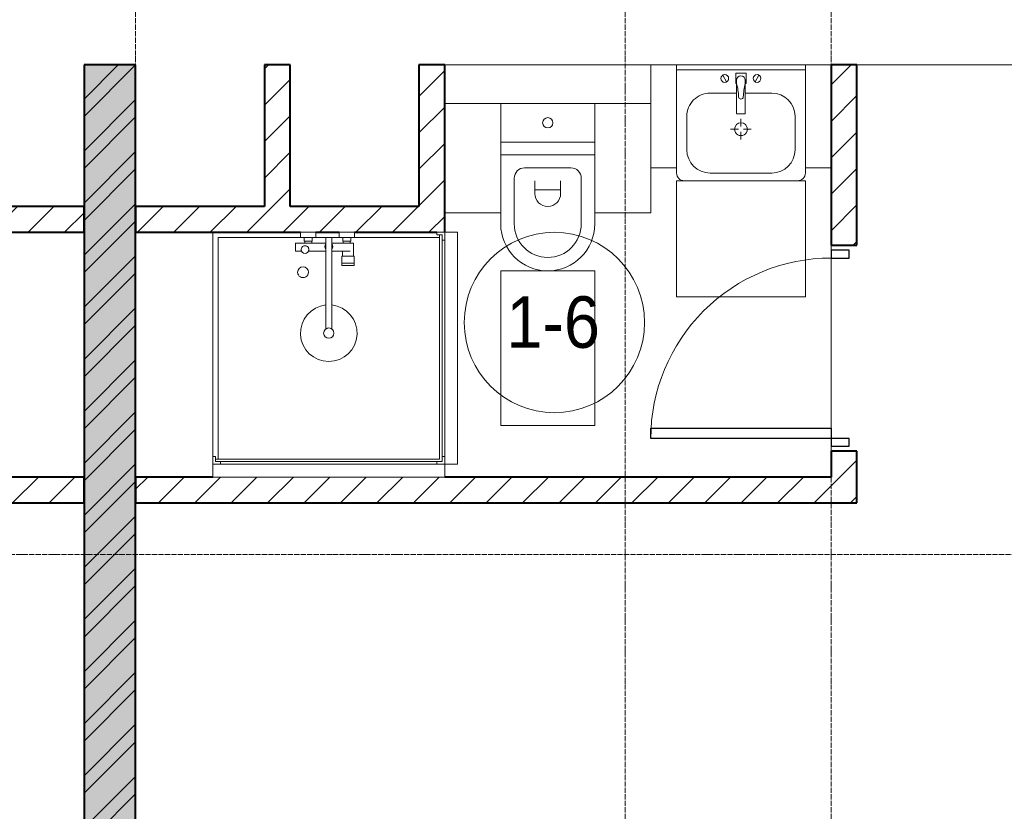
# Model space of a CAD drawing. Header units: millimetres. Extents: x 5617 to 101473, y 7718 to 212653.
# Tile 39 of 66: x 46180 to 50003, y 17803 to 20875. Entities that reach past the tile are written whole.
import ezdxf

# ---------------------------------------------------------------- set-up
doc = ezdxf.new("R2010")
doc.units = ezdxf.units.MM
doc.linetypes.add('ADSK_Линия сетки', pattern=[25, 20, -2.5, 0, -2.5])
doc.linetypes.add('Линия сетки', pattern=[25, 20, -2.5, 0, -2.5])
for name, color, linetype, lineweight in [('Двери', 7, 'Continuous', 18), ('Марки помещений', 7, 'Continuous', 20), ('Мебель', 7, 'Continuous', 18), ('Оси', 7, 'Continuous', 9), ('Перекрытия', 7, 'Continuous', 18), ('Сантехнические приборы', 7, 'Continuous', 18), ('Стены разрез', 7, 'Continuous', 40)]:
    doc.layers.add(name, color=color, linetype=linetype, lineweight=lineweight)
doc.styles.add('Arial_3', font='arial.ttf', dxfattribs={"width": 0.9, "height": 200})
pattern_1 = [(45, (0, 0), (-70.71068, 70.71068), [])]

# ---------------------------------------------------------------- blocks, each defined once
blk = doc.blocks.new('MR_Душевой поддон - Санузел с душем_900х900-2638749-МКСС_К4_L19_64_800_')
at = {"layer": 'Сантехнические приборы', "color": 253, "true_color": 0xaaaaaa}
for p, q in [((-90, 870), (-90, 890)), ((-90, 890), (-70, 890)), ((790, 890), (-90, 890)), ((-90, 890), (-90, 10)), ((-80, 10), (-80, 880)), ((-80, 880), (790, 880)), ((-70, 890), (-70, 900)), ((770, 900), (770, 890)), ((770, 890), (790, 890)), ((780, 880), (780, 20)), ((790, 890), (790, 870)), ((790, 880), (790, 890)), ((800, 870), (800, 900)), ((-100, 870), (-90, 870)), ((790, 870), (800, 870)), ((800, 870), (800, 0)), ((338.7, 20), (338.7, 375.1)), ((361.3, 375.1), (361.3, 20)), ((251.9, 129.1), (298.9, 129.1)), ((251.9, 120), (251.9, 129.1)), ((251.9, 120), (298.9, 120)), ((251.9, 92.5), (251.9, 120)), ((298.9, 120), (251.9, 120)), ((298.9, 129.1), (298.9, 120)), ((298.9, 120), (298.9, 92.5)), ((298.9, 92.5), (251.9, 92.5)), ((253.8, 92.5), (296.6, 92.5)), ((253.8, 42), (253.8, 92.5)), ((296.6, 92.5), (296.6, 73.7)), ((266.7, 42), (253.8, 42)), ((266.7, 73.7), (338.7, 73.7)), ((338.7, 42), (266.7, 42)), ((266.7, 42), (293.6, 42)), ((266.7, 34), (266.7, 42)), ((293.6, 42), (293.6, 34)), ((361.3, 73.7), (428.7, 73.7)), ((479.1, 42), (361.3, 42)), ((416.4, 34), (416.4, 42)), ((416.4, 42), (443.3, 42)), ((443.3, 42), (443.3, 34)), ((455.7, 73.7), (479.1, 73.7)), ((479.1, 73.7), (479.1, 42)), ((-90, 30), (-100, 30)), ((-90, 10), (-90, 30)), ((-70, 10), (-90, 10)), ((-90, 10), (-80, 10)), ((250.2, 20), (-80, 20)), ((-70, 0), (-70, 10)), ((250.2, 20), (310, 20)), ((250.2, 0), (250.2, 20)), ((264, 34), (296, 34)), ((264, 20), (264, 34)), ((296, 20), (264, 20)), ((293.6, 34), (266.7, 34)), ((296, 34), (296, 20)), ((338.7, 20), (310, 20)), ((310, 20), (310, 0)), ((361.3, 20), (338.7, 20)), ((400, 20), (361.3, 20)), ((400, 0), (400, 20)), ((400, 20), (459.8, 20)), ((414, 20), (414, 34)), ((414, 34), (446, 34)), ((446, 20), (414, 20)), ((443.3, 34), (416.4, 34)), ((446, 34), (446, 20)), ((780, 20), (459.8, 20)), ((459.8, 20), (459.8, 0)), ((-100, 0), (-70, 0)), ((310, 0), (250.2, 0)), ((459.8, 0), (400, 0))]:
    blk.add_line(p, q, dxfattribs=at)
for centre, radius, start, end in [((350, 391.5), 110, 275.916, 264.084), ((350, 391.5), 20, 0, 180), ((350, 391.5), 20, 180, 0), ((350, 391.5), 20, 235.4667, 304.5333), ((450, 155.2), 20.9, 360, 180), ((450, 155.2), 20.9, 180, 360), ((442.2, 67.2), 15, 0, 180), ((350, 56.1), 15.5, 137.0093, 222.9907), ((350, 56.1), 15.5, 317.0093, 42.9907), ((442.2, 67.2), 15, 154.0483, 25.9517), ((442.2, 67.2), 15, 180, 0)]:
    blk.add_arc(centre, radius, start, end, dxfattribs=at)
blk = doc.blocks.new('MR_Зона обслуживания - MR_Зона обслуживания-2638751-МКСС_К4_L19_64_800_')
at = {"layer": 'Мебель', "lineweight": 9}
for p, q in [((450, 50), (-450, 50)), ((-450, 50), (-450, 0)), ((450, 0), (450, 50)), ((-450, 0), (450, 0))]:
    blk.add_line(p, q, dxfattribs=at)
blk = doc.blocks.new('MR_Унитаз напольный - Санузел с ванной-V10-МКСС_К4_L19_64_800_')
at = {"layer": 'Сантехнические приборы', "color": 253, "true_color": 0xaaaaaa}
for p, q in [((-182.5, 200), (-182.5, 50)), ((182.5, 200), (-182.5, 200)), ((182.5, 50), (182.5, 200)), ((-182.5, 50), (182.5, 50)), ((182.5, 50), (-182.5, 50)), ((-182.5, 50), (-182.5, 0)), ((182.5, 0), (182.5, 50)), ((-182.5, 0), (182.5, 0)), ((182.5, 0), (-182.5, 0)), ((-182.5, 0), (-182.5, -267.5)), ((182.5, -267.5), (182.5, 0)), ((-90, -50), (90, -50)), ((-130, -267.5), (-130, -90)), ((-50, -150), (-50, -100)), ((50, -100), (50, -150)), ((130, -90), (130, -267.5)), ((-50, -135), (50, -135))]:
    blk.add_line(p, q, dxfattribs=at)
for centre, radius, start, end in [((0, 125), 20, 0, 180), ((0, 125), 20, 180, 0), ((-90, -90), 40, 90, 180), ((90, -90), 40, 360, 90), ((0, -150), 50, 180, 0), ((0, -267.5), 182.5, 180, 360), ((0, -267.5), 130, 180, 0)]:
    blk.add_arc(centre, radius, start, end, dxfattribs=at)
blk = doc.blocks.new('MR_Зона обслуживания - MR_Зона обслуживания-V11-МКСС_К4_L19_64_800_')
at = {"layer": 'Мебель', "lineweight": 9}
for p, q in [((182.5, 0), (-182.5, 0)), ((-182.5, 0), (-182.5, -600)), ((182.5, -600), (182.5, 0)), ((-182.5, -600), (182.5, -600))]:
    blk.add_line(p, q, dxfattribs=at)
blk = doc.blocks.new('MR_Зона обслуживания - MR_Зона обслуживания-V25-МКСС_К4_L19_64_800_')
at = {"layer": 'Мебель', "lineweight": 9}
for p, q in [((108.75, 0), (-108.75, 0)), ((108.75, -425), (108.75, -250)), ((-108.75, -425), (108.75, -425))]:
    blk.add_line(p, q, dxfattribs=at)
blk = doc.blocks.new('MR_Зона обслуживания - MR_Зона обслуживания-V26-МКСС_К4_L19_64_800_')
at = {"layer": 'Мебель', "lineweight": 9}
for p, q in [((108.75, 0), (-108.75, 0)), ((-108.75, -425), (108.75, -425))]:
    blk.add_line(p, q, dxfattribs=at)
blk = doc.blocks.new('MR_Тумба-Умывальник с зеркалом - Тумба-умывальник_500-2638752-МКСС_К4_L19_64_800_')
at = {"layer": 'Сантехнические приборы', "color": 253, "true_color": 0xaaaaaa}
for p, q in [((-250, 400), (-250, 420)), ((-120, 420), (120, 420)), ((250, 420), (250, 400)), ((-210, 200), (-210, 330)), ((210, 330), (210, 200)), ((0, 290), (0, 260)), ((-10, 250), (-40, 250)), ((0, 210), (0, 240)), ((40, 250), (10, 250)), ((-17, 73.1), (-17, 187.9)), ((-14, 190.9), (14, 190.9)), ((17, 187.9), (17, 73.1)), ((-17, 110), (-120, 110)), ((120, 110), (17, 110)), ((-69.7, 39.8), (-55.6, 66.3)), ((-20, 73.1), (-17, 73.1)), ((-20, 33.1), (-20, 73.1)), ((-17, 60), (-17, 73.1)), ((17, 73.1), (17, 60)), ((17, 73.1), (20, 73.1)), ((20, 73.1), (20, 33.1)), ((69.7, 39.8), (55.6, 66.3)), ((-250, 20), (250, 20)), ((250, 0), (-250, 0)), ((20, 33.1), (-20, 33.1))]:
    blk.add_line(p, q, dxfattribs=at)
for centre, radius, start, end in [((-220, 420), 30, 90, 180), ((220, 420), 30, 0, 90), ((-120, 330), 90, 90, 180), ((120, 330), 90, 0, 90), ((0, 250), 25, 360, 180), ((0, 250), 25, 180, 360), ((-120, 200), 90, 180, 270), ((120, 200), 90, 270, 0), ((-14, 187.9), 3, 90, 180), ((-14, 187.9), 3, 105, 165), ((14, 187.9), 3, 0, 90), ((14, 187.9), 3, 15, 75), ((-217.6, 129.9), 208.5, 344.1823, 358.4054), ((0, 124.1), 9.19, 0, 180), ((217.6, 129.9), 208.5, 181.5946, 195.8177), ((-62.7, 53.1), 15, 0, 180), ((-62.7, 53.1), 15, 180, 0), ((0, 60), 17, 180, 0), ((62.7, 53.1), 15, 0, 180), ((62.7, 53.1), 15, 180, 0)]:
    blk.add_arc(centre, radius, start, end, dxfattribs=at)
blk = doc.blocks.new('MR_Зона обслуживания - MR_Зона обслуживания-2638754-МКСС_К4_L19_64_800_')
at = {"layer": 'Мебель', "lineweight": 9}
for p, q in [((250, 450), (-250, 450)), ((-250, 450), (-250, 0)), ((250, 0), (250, 450)), ((-250, 0), (250, 0))]:
    blk.add_line(p, q, dxfattribs=at)
blk = doc.blocks.new('MR_Зона обслуживания - MR_Зона обслуживания-V9-МКСС_К4_L19_64_800_')
at = {"layer": 'Мебель', "lineweight": 9}
for p, q in [((50, 400), (-50, 400)), ((-50, 400), (-50, 0)), ((50, 0), (50, 400)), ((-50, 0), (50, 0))]:
    blk.add_line(p, q, dxfattribs=at)
blk = doc.blocks.new('MR_Зона обслуживания - MR_Зона обслуживания-V27-МКСС_К4_L19_64_800_')
at = {"layer": 'Мебель', "lineweight": 9}
for p, q in [((50, 400), (-50, 400)), ((50, 0), (50, 400)), ((-50, 0), (50, 0))]:
    blk.add_line(p, q, dxfattribs=at)
blk = doc.blocks.new('A_DOR_Door - Вн_3_Одинарная_800x2100-2978316-МКСС_К4_L19_64_800_')
at = {"layer": 'Двери', "color": 253, "lineweight": 30, "true_color": 0xaaaaaa}
for p, q in [((-350, 50), (-350, 750)), ((-350, 750), (-310, 750)), ((-350, 50), (-350, 750)), ((-310, 750), (-310, 50)), ((-380, 50), (-380, -20)), ((-350, 50), (-380, 50)), ((-310, 50), (-350, 50)), ((-350, -20), (-350, 50)), ((380, 50), (350, 50)), ((350, 50), (350, -20)), ((380, -20), (380, 50)), ((-380, -20), (-350, -20)), ((350, -20), (380, -20))]:
    blk.add_line(p, q, dxfattribs=at)
at = {"layer": 'Двери', "color": 254, "lineweight": 9, "true_color": 0xd4d4d4}
blk.add_arc((-350, 50), 700, 360, 90, dxfattribs=at)
blk = doc.blocks.new('135_SLK_K4_AR_rvt-1-МКСС_К4_L19_64_800_')
at = {"layer": 'Стены разрез', "lineweight": 9, "true_color": 0xaaaaaa}
h = blk.add_hatch(dxfattribs=at)
h.set_pattern_fill('FP_1', color=253, style=0, pattern_type=2)
h.set_pattern_definition([(50, (0, 0), (218.62117, -19.1268), [22.86, -251.46]), (355, (0, 0), (-42.29187, 229.2684), [18.288, -201.168]), (100.451, (18.22, -1.6), (176.33107, 210.13963), [19.428, -213.708]), (46.184, (0, 60.96), (325.29495, -50.45164), [34.29, -377.19]), (96.636, (27.1, 56.76), (284.883, 296.91266), [29.142, -320.562]), (351.184, (0, 60.96), (284.8858, 296.9107), [27.432, -301.752]), (21, (30.48, 45.72), (181.93753, -122.71832), [22.86, -251.46]), (326, (30.48, 45.72), (74.16223, 221.0262), [18.288, -201.168]), (71.451, (45.64, 35.5), (256.10035, 98.30526), [19.428, -213.708]), (37.5, (0, 0), (3.70639, 101.465895), [3.353, -195.377, 3.353, -200.863, -201.93]), (37.5, (0, 0), (3.70639, 101.465895), [-402.946, 3.353, -198.577]), (7.5, (0, 0), (80.18358, 120.21653), [3.353, -113.081, 3.353, -190.805, -76.962]), (7.5, (0, 0), (80.18358, 120.21653), [-310.591, 3.353, -73.609]), (327.5, (-67.97, 0), (162.708646, -6.87497), [3.353, -72.847, 3.353, -234.391, -315.468]), (327.5, (-67.97, 0), (162.708646, -6.87497), [-313.944, 3.353, -312.115]), (317.5, (-98.45, 0), (177.75468, 30.51183), [3.353, -95.707, 3.353, -154.534, -224.028]), (317.5, (-98.45, 0), (177.75468, 30.51183), [-256.946, 3.353, -220.675])])
h.paths.add_polyline_path([(122350, 16000), (122350, 20700), (122150, 20700), (122150, 16000), (122175.6, 16000)])
h = blk.add_hatch(dxfattribs=at)
h.set_pattern_fill('FP_2', color=253, style=0, pattern_type=2)
h.set_pattern_definition([(45, (0, 0), (-101.02788, 101.02788), []), (45, (67.35, 0), (-101.02788, 101.02788), [])])
h.paths.add_polyline_path([(122350, 16000), (122350, 20700), (122150, 20700), (122150, 16000), (122175.6, 16000)])
h = blk.add_hatch(dxfattribs=at)
h.set_pattern_fill('FP_3', color=253, style=0, pattern_type=2)
h.set_pattern_definition(pattern_1)
h.paths.add_polyline_path([(122950, 20150), (122950, 20700), (122850, 20700), (122850, 20150)])
h = blk.add_hatch(dxfattribs=at)
h.set_pattern_fill('FP_3', color=253, style=0, pattern_type=2)
h.set_pattern_definition(pattern_1)
h.paths.add_polyline_path([(123550, 20150), (123550, 20700), (123450, 20700), (123450, 20150)])
h = blk.add_hatch(dxfattribs=at)
h.set_pattern_fill('FP_3', color=253, style=0, pattern_type=2)
h.set_pattern_definition(pattern_1)
h.paths.add_polyline_path([(125150, 19100), (125150, 19200), (125050, 19200), (125050, 19100)])
h.paths.add_polyline_path([(125150, 20000), (125150, 20700), (125050, 20700), (125050, 20000)])
h = blk.add_hatch(dxfattribs=at)
h.set_pattern_fill('FP_3', color=253, style=0, pattern_type=2)
h.set_pattern_definition(pattern_1)
h.paths.add_polyline_path([(121370.1, 20050), (122150, 20050), (122150, 20150), (120950, 20150), (120950, 20050), (121360, 20050)])
h = blk.add_hatch(dxfattribs=at)
h.set_pattern_fill('FP_3', color=253, style=0, pattern_type=2)
h.set_pattern_definition(pattern_1)
h.paths.add_polyline_path([(123540, 20050), (123550, 20050), (123550, 20150), (122350, 20150), (122350, 20050), (123520, 20050)])
h = blk.add_hatch(dxfattribs=at)
h.set_pattern_fill('FP_3', color=253, style=0, pattern_type=2)
h.set_pattern_definition(pattern_1)
h.paths.add_polyline_path([(119350, 19000), (122150, 19000), (122150, 19100), (119350, 19100)])
h = blk.add_hatch(dxfattribs=at)
h.set_pattern_fill('FP_3', color=253, style=0, pattern_type=2)
h.set_pattern_definition(pattern_1)
h.paths.add_polyline_path([(125150, 19000), (125150, 19100), (122350, 19100), (122350, 19000), (124323.6, 19000)])
at = {"layer": 'Перекрытия', "color": 253, "true_color": 0xaaaaaa}
for p, q in [((124350, 20700), (123550, 20700)), ((124950, 20700), (124450, 20700)), ((127850, 20700), (125150, 20700)), ((125050, 20000), (125050, 19980)), ((125050, 19980), (125050, 20000)), ((125050, 19950), (125050, 19290)), ((125050, 19290), (125050, 19950)), ((125050, 19220), (125050, 19200)), ((125050, 19200), (125050, 19220))]:
    blk.add_line(p, q, dxfattribs=at)
at = {"layer": 'Стены разрез', "color": 253, "true_color": 0xaaaaaa}
for p, q in [((122350, 20700), (122150, 20700)), ((122150, 20700), (122150, 16000)), ((122350, 16000), (122350, 20700)), ((122950, 20700), (122850, 20700)), ((122850, 20700), (122850, 20150)), ((122950, 20150), (122950, 20700)), ((123550, 20700), (123450, 20700)), ((123450, 20700), (123450, 20150)), ((123550, 20150), (123550, 20700)), ((125150, 20700), (125050, 20700)), ((125050, 20700), (125050, 20000)), ((125150, 20000), (125150, 20700)), ((122150, 20150), (121650, 20150)), ((122150, 20050), (122150, 20150)), ((122850, 20150), (122350, 20150)), ((122350, 20150), (122350, 20050)), ((123450, 20150), (122950, 20150)), ((123550, 20050), (123550, 20150)), ((121509.8, 20050), (122150, 20050)), ((122350, 20050), (122990.2, 20050)), ((123050, 20050), (123140, 20050)), ((123199.8, 20050), (123520, 20050)), ((125050, 20000), (125150, 20000)), ((125150, 19200), (125050, 19200)), ((125050, 19200), (125050, 19100)), ((125150, 19100), (125150, 19200)), ((122150, 19100), (121850, 19100)), ((122150, 19000), (122150, 19100)), ((122650, 19100), (122350, 19100)), ((122350, 19100), (122350, 19000)), ((125050, 19100), (123550, 19100)), ((125150, 19000), (125150, 19100)), ((119350, 19000), (122150, 19000)), ((122350, 19000), (125150, 19000))]:
    blk.add_line(p, q, dxfattribs=at)
at = {"layer": 'Двери', "color": 253, "lineweight": 18, "true_color": 0xaaaaaa, "rotation": 90}
blk.add_blockref('A_DOR_Door - Вн_3_Одинарная_800x2100-2978316-МКСС_К4_L19_64_800_', (125100, 19600), dxfattribs=at)
at = {"layer": 'Мебель', "color": 253, "lineweight": 18, "true_color": 0xaaaaaa}
for name, p, rotation in [('MR_Зона обслуживания - MR_Зона обслуживания-V9-МКСС_К4_L19_64_800_', (124400, 20700), 180), ('MR_Зона обслуживания - MR_Зона обслуживания-V27-МКСС_К4_L19_64_800_', (125000, 20700), 180), ('MR_Зона обслуживания - MR_Зона обслуживания-2638754-МКСС_К4_L19_64_800_', (124700, 20250), 180), ('MR_Зона обслуживания - MR_Зона обслуживания-2638751-МКСС_К4_L19_64_800_', (123550, 19600), 270.0000000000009), ('MR_Зона обслуживания - MR_Зона обслуживания-2638751-МКСС_К4_L19_64_800_', (123100, 19150), 180)]:
    blk.add_blockref(name, p, dxfattribs=dict(at, rotation=rotation))
for name, p in [('MR_Зона обслуживания - MR_Зона обслуживания-V26-МКСС_К4_L19_64_800_', (123658.8, 20550)), ('MR_Зона обслуживания - MR_Зона обслуживания-V25-МКСС_К4_L19_64_800_', (124241.3, 20550)), ('MR_Зона обслуживания - MR_Зона обслуживания-V11-МКСС_К4_L19_64_800_', (123950, 19900))]:
    blk.add_blockref(name, p, dxfattribs=at)
at = {"layer": 'Сантехнические приборы', "color": 253, "lineweight": 18, "true_color": 0xaaaaaa, "rotation": 180}
for name, p in [('MR_Тумба-Умывальник с зеркалом - Тумба-умывальник_500-2638752-МКСС_К4_L19_64_800_', (124700, 20700)), ('MR_Душевой поддон - Санузел с душем_900х900-2638749-МКСС_К4_L19_64_800_', (123450, 20050))]:
    blk.add_blockref(name, p, dxfattribs=at)
at = {"layer": 'Сантехнические приборы', "color": 253, "lineweight": 18, "true_color": 0xaaaaaa}
blk.add_blockref('MR_Унитаз напольный - Санузел с ванной-V10-МКСС_К4_L19_64_800_', (123950, 20350), dxfattribs=at)
blk = doc.blocks.new('050_Марка_Помещение - Номер-620969-МКСС_К4_L19_64_800_')
at = {"layer": 'Марки помещений'}
blk.add_circle((0, 0), 3.5, dxfattribs=at)

msp = doc.modelspace()

# ---------------------------------------------------------------- linework, layer by layer
at = {"layer": 'Оси', "linetype": 'Линия сетки'}
for p, q in [((46630.3, 12025.7), (46630.3, 33220)), ((48530.3, 12025.7), (48530.3, 33220)), ((49330.3, 12025.7), (49330.3, 33220))]:
    msp.add_line(p, q, dxfattribs=at)
at = {"layer": 'Оси', "linetype": 'ADSK_Линия сетки'}
msp.add_line((61271.8, 18800), (24565.1, 18800), dxfattribs=at)

# ---------------------------------------------------------------- block references
at = {"lineweight": 5}
msp.add_blockref('135_SLK_K4_AR_rvt-1-МКСС_К4_L19_64_800_', (-75719.7, 0), dxfattribs=at)
at = {"layer": 'Марки помещений', "xscale": 99.99999999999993, "yscale": 99.99999999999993, "zscale": 99.99999999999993}
msp.add_blockref('050_Марка_Помещение - Номер-620969-МКСС_К4_L19_64_800_', (48256, 19699.8), dxfattribs=at)

# ---------------------------------------------------------------- texts
at = {"layer": 'Марки помещений', "lineweight": 9, "insert": (48069.5, 19801.6), "char_height": 200, "width": 447.342, "attachment_point": 1, "style": 'Arial_3'}
msp.add_mtext('1-6', dxfattribs=at)

doc.saveas('drawing.dxf')
